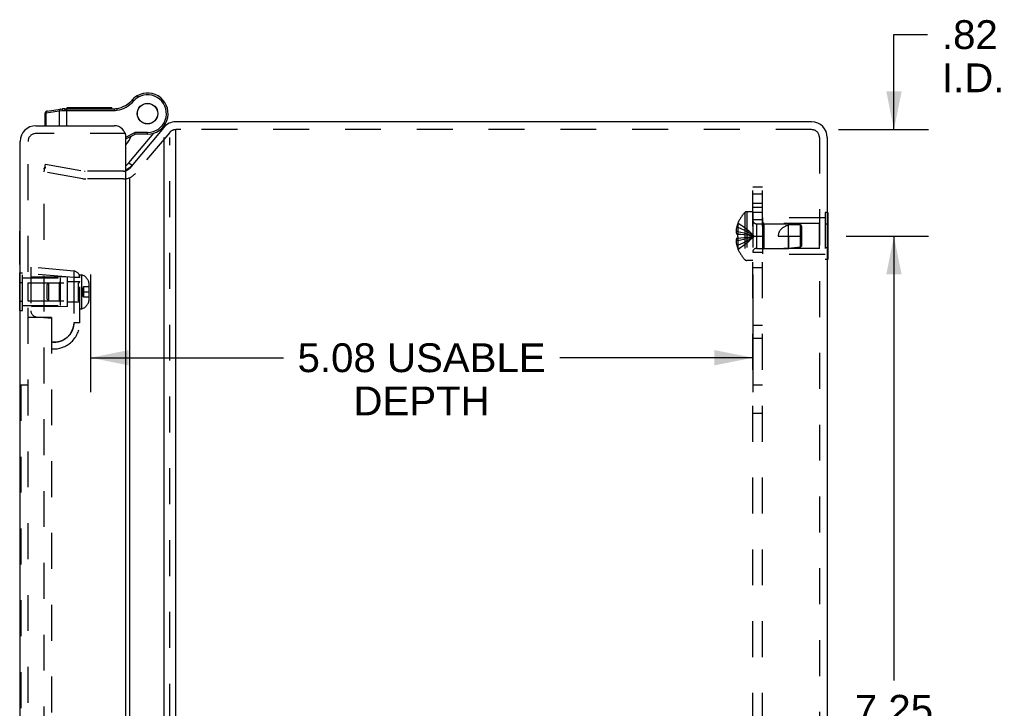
# Model space of a CAD drawing. Header units: inches. Extents: x 0 to 50, y 0 to 32.4.
# Tile 10 of 11: x 27 to 34.5, y 17.2 to 22.4. Entities that reach past the tile are written whole.
import ezdxf

# ---------------------------------------------------------------- set-up
doc = ezdxf.new("R2010")
doc.units = ezdxf.units.IN
doc.header["$LTSCALE"] = 2.75
doc.header["$MEASUREMENT"] = 0
doc.linetypes.add('HIDDEN', pattern=[0.2, 0.1, -0.1])
doc.layers.get('0').update_dxf_attribs({"linetype": 'CONTINUOUS'})
for name, color, linetype in [('DEFAULT_2', 8, 'HIDDEN'), ('DIMENSIONS', 7, 'CONTINUOUS'), ('DOOR_ASSEMBLY', 7, 'CONTINUOUS'), ('SUBPANEL', 7, 'CONTINUOUS')]:
    doc.layers.add(name, color=color, linetype=linetype)
doc.styles.get("Standard").update_dxf_attribs({"font": 'arial.ttf'})
doc.dimstyles.new('DIMSTYLE_1', dxfattribs={"dimtxt": 0.220588, "dimasz": 0.294118, "dimexe": 0.09, "dimexo": 0.07, "dimgap": 0.0375, "dimtad": 0, "dimtih": 1, "dimtoh": 1, "dimzin": 4, "dimdsep": 46, "dimtxsty": 'Standard', "dimblk": '_FILLED', "dimblk1": '_FILLED', "dimblk2": '_FILLED', "dimcen": 0.09, "dimazin": 1, "dimtfac": 1, "dimtdec": 3, "dimtofl": 0, "dimtmove": 0, "dimatfit": 3, "dimldrblk": '_FILLED', "dimfxl": 0, "dimtolj": 1, "dimtzin": 4, "dimarcsym": 0})

# ---------------------------------------------------------------- blocks, each defined once
blk = doc.blocks.new('_FILLED')
at = {"color": 0, "linetype": 'ByBlock'}
blk.add_solid([(0, 0), (-1, 0.2), (-1, -0.2)], dxfattribs=at)
blk = doc.blocks.new('*D13')
at = {"layer": 'DIMENSIONS', "color": 2, "linetype": 'Continuous'}
for p, q in [((33.6557, 21.5898), (33.6557, 22.3179)), ((33.6557, 22.3179), (33.913, 22.3179)), ((33.2308, 21.5898), (33.9204, 21.5898)), ((33.2908, 20.7748), (33.9204, 20.7748)), ((33.6557, 20.7748), (33.6557, 20.1866))]:
    blk.add_line(p, q, dxfattribs=at)
at = {"layer": 'DIMENSIONS', "color": 2, "linetype": 'Continuous', "xscale": 0.2941176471, "yscale": 0.2941176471, "zscale": 0.2941176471}
for p, rotation in [((33.6557, 21.5898), 270), ((33.6557, 20.7748), 90)]:
    blk.add_blockref('_FILLED', p, dxfattribs=dict(at, rotation=rotation))
at = {"layer": 'DIMENSIONS', "color": 2, "linetype": 'Continuous', "insert": (34.0233, 22.4282), "char_height": 0.22059, "width": 0.478078, "attachment_point": 1, "line_spacing_factor": 0.9}
blk.add_mtext('.82\\PI.D.', dxfattribs=at)
blk = doc.blocks.new('*D14')
at = {"layer": 'DIMENSIONS', "color": 2, "linetype": 'Continuous'}
for p, q in [((33.2908, 20.7748), (33.9204, 20.7748)), ((33.6557, 20.7748), (33.6557, 17.3704)), ((33.6557, 13.5248), (33.6557, 16.9292)), ((33.2908, 13.5248), (33.9204, 13.5248))]:
    blk.add_line(p, q, dxfattribs=at)
at = {"layer": 'DIMENSIONS', "color": 2, "linetype": 'Continuous', "xscale": 0.2941176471, "yscale": 0.2941176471, "zscale": 0.2941176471}
for p, rotation in [((33.6557, 20.7748), 90), ((33.6557, 13.5248), 270)]:
    blk.add_blockref('_FILLED', p, dxfattribs=dict(at, rotation=rotation))
at = {"layer": 'DIMENSIONS', "color": 2, "linetype": 'Continuous', "insert": (33.6557, 17.2601), "char_height": 0.22059, "width": 0.599442, "attachment_point": 2, "line_spacing_factor": 0.9}
blk.add_mtext('7.25', dxfattribs=at)
blk = doc.blocks.new('*D17')
at = {"layer": 'DIMENSIONS', "color": 2, "linetype": 'Continuous'}
for p, q in [((27.4984, 20.4794), (27.4984, 19.5781)), ((32.5739, 20.4794), (32.5739, 19.5781)), ((27.4984, 19.8428), (28.9767, 19.8428)), ((32.5739, 19.8428), (31.0956, 19.8428))]:
    blk.add_line(p, q, dxfattribs=at)
at = {"layer": 'DIMENSIONS', "color": 2, "linetype": 'Continuous', "xscale": 0.2941176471, "yscale": 0.2941176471, "zscale": 0.2941176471, "rotation": 180}
blk.add_blockref('_FILLED', (27.4984, 19.8428), dxfattribs=at)
at = {"layer": 'DIMENSIONS', "color": 2, "linetype": 'Continuous', "xscale": 0.2941176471, "yscale": 0.2941176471, "zscale": 0.2941176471}
blk.add_blockref('_FILLED', (32.5739, 19.8428), dxfattribs=at)
at = {"layer": 'DIMENSIONS', "color": 2, "linetype": 'Continuous', "insert": (30.0362, 19.9531), "char_height": 0.220588, "width": 1.898371, "attachment_point": 2, "line_spacing_factor": 0.9}
blk.add_mtext('5.08 USABLE\\PDEPTH', dxfattribs=at)

msp = doc.modelspace()

# ---------------------------------------------------------------- linework, layer by layer
at = {"color": 3, "linetype": 'Continuous'}
for p, q in [((28.06, 21.6069), (27.797, 21.2936)), ((33.0249, 21.6498), (28.1519, 21.6498)), ((28.1519, 12.6708), (28.1519, 21.5806)), ((28.06, 21.5289), (28.06, 12.6708)), ((33.1449, 21.5298), (33.1449, 12.7698)), ((27.797, 21.2203), (27.797, 12.9886))]:
    msp.add_line(p, q, dxfattribs=at)
at = {"color": 7, "linetype": 'Continuous'}
for p, q in [((28.1519, 21.5806), (28.1519, 21.5898)), ((28.1059, 21.5684), (28.1059, 21.5643)), ((27.8112, 21.311), (27.8116, 21.311)), ((33.1489, 20.9549), (33.1449, 20.9549)), ((33.1489, 20.9549), (33.1489, 20.5947)), ((33.1489, 20.8649), (33.1449, 20.8649)), ((33.1489, 20.6847), (33.1449, 20.6847)), ((33.1489, 20.5947), (33.1449, 20.5947))]:
    msp.add_line(p, q, dxfattribs=at)
at = {"color": 3, "linetype": 'Continuous'}
for centre, radius, start, end in [((28.1519, 21.5298), 0.12, 90, 140), ((33.0249, 21.5298), 0.12, 0, 90), ((27.751, 21.3321), 0.06, 288.82359, 320)]:
    msp.add_arc(centre, radius, start, end, dxfattribs=at)
at = {"layer": 'DEFAULT_2', "color": 8, "linetype": 'HIDDEN'}
for p, q in [((28.1918, 21.5898), (28.1519, 21.5898)), ((33.0249, 21.5898), (28.1918, 21.5898)), ((28.1059, 21.5684), (27.843, 21.255)), ((28.1059, 12.6708), (28.1059, 21.5289)), ((33.0849, 21.5298), (33.0849, 12.7698)), ((27.1446, 21.2663), (27.155, 21.3254)), ((27.1446, 13.0463), (27.1446, 21.2905)), ((27.155, 21.3254), (27.4519, 21.273)), ((27.4414, 21.214), (27.1446, 21.2663)), ((27.751, 21.2721), (27.4623, 21.2721)), ((27.751, 21.2121), (27.4623, 21.2121)), ((32.5129, 20.9551), (32.5129, 20.5945)), ((32.5274, 20.9613), (32.5274, 20.5883)), ((32.5739, 20.9613), (32.5274, 20.9613)), ((32.5739, 20.9613), (32.5739, 20.5883)), ((32.6489, 20.9148), (32.6489, 20.6348)), ((33.1279, 20.9148), (32.6489, 20.9148)), ((33.1279, 20.9549), (33.1279, 20.5947)), ((33.1449, 20.9549), (33.1279, 20.9549)), ((32.4606, 20.8433), (32.4505, 20.8433)), ((32.461, 20.8741), (32.4606, 20.8743)), ((32.461, 20.8741), (32.4606, 20.8731)), ((32.4606, 20.8731), (32.4606, 20.7903)), ((32.6021, 20.8688), (32.6021, 20.6808)), ((32.6021, 20.8688), (32.8489, 20.8688)), ((32.6589, 20.8698), (32.6489, 20.8798)), ((32.6589, 20.8698), (32.6589, 20.6798)), ((33.0864, 20.8698), (32.6589, 20.8698)), ((32.8489, 20.6808), (32.8489, 20.8688)), ((32.939, 20.8598), (32.8489, 20.8688)), ((32.939, 20.6898), (32.939, 20.8598)), ((32.9489, 20.8488), (32.939, 20.8598)), ((32.9489, 20.7008), (32.9489, 20.8488)), ((33.0864, 20.6798), (33.0864, 20.8698)), ((33.1449, 20.8649), (33.1279, 20.8649)), ((32.4606, 20.8097), (32.4456, 20.8097)), ((32.4606, 20.7903), (32.4505, 20.7903)), ((32.4606, 20.7593), (32.4505, 20.7593)), ((32.461, 20.7903), (32.4606, 20.7903)), ((32.4606, 20.7903), (32.483, 20.7881)), ((32.4606, 20.7593), (32.483, 20.7615)), ((32.4606, 20.7593), (32.4606, 20.6765)), ((32.461, 20.7593), (32.4606, 20.7593)), ((32.4827, 20.7614), (32.5045, 20.7638)), ((32.5043, 20.7637), (32.5254, 20.7663)), ((32.5252, 20.7662), (32.5457, 20.7689)), ((32.7689, 20.7748), (32.9489, 20.7748)), ((32.8489, 20.7748), (32.8489, 20.6808)), ((32.4606, 20.7399), (32.4456, 20.7399)), ((32.4606, 20.7063), (32.4505, 20.7063)), ((32.461, 20.6755), (32.4606, 20.6765)), ((32.461, 20.6755), (32.4606, 20.6753)), ((32.6021, 20.6808), (32.8489, 20.6808)), ((32.6589, 20.6798), (32.6489, 20.6698)), ((33.0864, 20.6798), (32.6589, 20.6798)), ((32.939, 20.6898), (32.8489, 20.6808)), ((32.9489, 20.7008), (32.939, 20.6898)), ((33.1449, 20.6847), (33.1279, 20.6847)), ((33.1279, 20.6348), (32.6489, 20.6348)), ((32.5739, 20.5883), (32.5274, 20.5883)), ((33.1449, 20.5947), (33.1279, 20.5947))]:
    msp.add_line(p, q, dxfattribs=at)
for points in [[(27.1446, 21.2905), (27.1447, 21.2916), (27.1448, 21.2927), (27.1451, 21.2937), (27.1455, 21.2948), (27.146, 21.2957), (27.1466, 21.2966), (27.1473, 21.2974), (27.1481, 21.2982), (27.149, 21.2988), (27.1499, 21.2994)], [(27.1499, 21.2994), (27.1509, 21.2998), (27.1519, 21.3002), (27.1529, 21.3004), (27.154, 21.3005), (27.1544, 21.3005)], [(27.1544, 21.3005), (27.1551, 21.3005), (27.1561, 21.3004)], [(32.4505, 20.8433), (32.4495, 20.8388), (32.4486, 20.8345), (32.4479, 20.8302), (32.4472, 20.826), (32.4467, 20.8218), (32.4462, 20.8178), (32.4459, 20.8137), (32.4456, 20.8097)], [(32.4606, 20.8433), (32.4827, 20.8338), (32.5043, 20.8236), (32.5252, 20.8126), (32.5456, 20.8008), (32.5654, 20.7882), (32.5846, 20.7748)], [(32.461, 20.8741), (32.483, 20.8604), (32.5045, 20.8455), (32.5254, 20.8295), (32.5457, 20.8124), (32.5654, 20.7942), (32.5846, 20.7748)], [(32.8489, 20.8589), (32.8416, 20.8567), (32.8347, 20.8544), (32.8282, 20.852), (32.8222, 20.8493), (32.8166, 20.8465), (32.8115, 20.8437), (32.8067, 20.8407), (32.8024, 20.8376), (32.7985, 20.8346), (32.7949, 20.8314), (32.7916, 20.8283), (32.7886, 20.8252), (32.7859, 20.822), (32.7835, 20.8188), (32.7813, 20.8156), (32.7792, 20.8123), (32.7774, 20.809), (32.7757, 20.8056), (32.7742, 20.8021), (32.7728, 20.7984), (32.7717, 20.7946), (32.7707, 20.7908), (32.7699, 20.7868), (32.7694, 20.7828), (32.769, 20.7788), (32.7689, 20.7748)], [(32.939, 20.8597), (32.9275, 20.8607), (32.9159, 20.8613), (32.9041, 20.8618), (32.8924, 20.862), (32.8809, 20.8618), (32.8697, 20.8612), (32.8591, 20.8602), (32.8489, 20.8589)], [(32.939, 20.8597), (32.9441, 20.8541), (32.9466, 20.8514)], [(32.4456, 20.8097), (32.4459, 20.8073), (32.4463, 20.8048), (32.4468, 20.8024), (32.4473, 20.8), (32.448, 20.7976), (32.4487, 20.7951), (32.4496, 20.7927), (32.4505, 20.7903)], [(32.4505, 20.7593), (32.4496, 20.7569), (32.4487, 20.7544), (32.448, 20.752), (32.4473, 20.7496), (32.4468, 20.7472), (32.4463, 20.7447), (32.4459, 20.7423), (32.4456, 20.7399)], [(32.4606, 20.8097), (32.4827, 20.8049), (32.5043, 20.7997), (32.5252, 20.794), (32.5456, 20.788), (32.5654, 20.7816), (32.5846, 20.7748)], [(32.4606, 20.7696), (32.4606, 20.7748), (32.4606, 20.78), (32.4607, 20.7851), (32.461, 20.7903)], [(32.4606, 20.7063), (32.4827, 20.7157), (32.5043, 20.726), (32.5252, 20.737), (32.5456, 20.7488), (32.5654, 20.7614), (32.5846, 20.7748)], [(32.4606, 20.7399), (32.4827, 20.7447), (32.5043, 20.7499), (32.5252, 20.7555), (32.5456, 20.7615), (32.5654, 20.768), (32.5846, 20.7748)], [(32.4606, 20.7696), (32.4607, 20.7645), (32.461, 20.7593)], [(32.461, 20.6755), (32.483, 20.6892), (32.5045, 20.7041), (32.5254, 20.72), (32.5457, 20.7371), (32.5654, 20.7554), (32.5846, 20.7748)], [(32.4827, 20.7881), (32.5045, 20.7858), (32.5254, 20.7833), (32.5457, 20.7807), (32.5654, 20.7778), (32.5846, 20.7748)], [(32.5043, 20.7858), (32.5252, 20.7833), (32.5456, 20.7807), (32.5654, 20.7778), (32.5846, 20.7748)], [(32.5456, 20.7689), (32.5654, 20.7718), (32.5846, 20.7748)], [(32.5457, 20.7689), (32.5654, 20.7718), (32.5846, 20.7748)], [(32.4456, 20.7399), (32.4459, 20.7359), (32.4462, 20.7318), (32.4467, 20.7277), (32.4472, 20.7236), (32.4479, 20.7194), (32.4486, 20.7151), (32.4495, 20.7107), (32.4505, 20.7063)]]:
    msp.add_lwpolyline(points, dxfattribs=at)
for centre, radius, start, end in [((28.1519, 21.5298), 0.06, 90, 140), ((33.0249, 21.5298), 0.06, 0, 90), ((27.4623, 21.3321), 0.12, 260, 270), ((27.4623, 21.3321), 0.06, 260, 266.42201), ((27.751, 21.3321), 0.06, 270, 288.82359), ((27.751, 21.3321), 0.12, 270, 320), ((32.7027, 20.7748), 0.2618, 136.4862, 157.66431), ((32.5274, 20.9413), 0.02, 90, 136.4862), ((32.7027, 20.7748), 0.2614, 157.91062, 164.80589), ((32.6021, 20.897), 0.0282, 180, 270), ((32.7027, 20.7748), 0.2614, 195.19411, 202.08938), ((32.7027, 20.7748), 0.2618, 202.33569, 223.5138), ((32.6021, 20.6526), 0.0282, 90, 180), ((32.5274, 20.6083), 0.02, 223.5138, 270)]:
    msp.add_arc(centre, radius, start, end, dxfattribs=at)
at = {"layer": 'DOOR_ASSEMBLY', "color": 7, "linetype": 'Continuous'}
for p, q in [((27.8205, 21.8188), (27.8304, 21.8103)), ((27.8565, 21.8487), (27.8565, 21.8487)), ((27.8565, 21.8487), (27.863, 21.8374)), ((27.8565, 21.8487), (27.8631, 21.8375)), ((27.863, 21.8374), (27.8631, 21.8375)), ((27.159, 21.7198), (27.2601, 21.7339)), ((27.1636, 21.7319), (27.2868, 21.7491)), ((27.1636, 21.7319), (27.1636, 21.7319)), ((27.1636, 21.7319), (27.1636, 21.7319)), ((27.2601, 21.7339), (27.2819, 21.7363)), ((27.2601, 21.7339), (27.2601, 21.6203)), ((27.2819, 21.7363), (27.2831, 21.7364)), ((27.2831, 21.7364), (27.2843, 21.7365)), ((27.2843, 21.7365), (27.2854, 21.7367)), ((27.2854, 21.7367), (27.2866, 21.7368)), ((27.2866, 21.7368), (27.2878, 21.7368)), ((27.2878, 21.7368), (27.289, 21.7369)), ((27.289, 21.7369), (27.2902, 21.737)), ((27.2902, 21.737), (27.2915, 21.7371)), ((27.2915, 21.7371), (27.2927, 21.7371)), ((27.2927, 21.7371), (27.294, 21.7372)), ((27.294, 21.7372), (27.2952, 21.7372)), ((27.2952, 21.7372), (27.2965, 21.7373)), ((27.2984, 21.7373), (27.2997, 21.7373)), ((27.2997, 21.7373), (27.301, 21.7373)), ((27.3011, 21.7406), (27.301, 21.7401)), ((27.301, 21.7395), (27.301, 21.7391)), ((27.301, 21.7391), (27.301, 21.7386)), ((27.301, 21.7386), (27.301, 21.7382)), ((27.301, 21.7382), (27.301, 21.7378)), ((27.301, 21.7378), (27.301, 21.7373)), ((27.301, 21.7373), (27.6806, 21.7373)), ((27.3041, 21.7503), (27.6806, 21.7503)), ((27.316, 21.7503), (27.316, 21.6203)), ((27.3212, 21.7503), (27.3212, 21.7603)), ((27.3212, 21.7603), (27.6616, 21.7603)), ((27.3214, 21.7503), (27.3214, 21.7603)), ((27.5229, 21.7503), (27.5229, 21.7603)), ((27.5929, 21.7503), (27.5929, 21.7603)), ((27.6013, 21.7503), (27.6013, 21.7603)), ((27.6532, 21.7503), (27.6532, 21.7603)), ((27.6616, 21.7503), (27.6616, 21.7603)), ((27.6806, 21.7503), (27.6806, 21.7373)), ((27.6998, 21.7518), (27.7018, 21.739)), ((27.1524, 21.719), (27.159, 21.7198)), ((27.1524, 21.6203), (27.1524, 21.719)), ((27.159, 21.6203), (27.159, 21.7198)), ((28.0824, 21.6549), (28.0826, 21.6552)), ((28.0326, 21.5883), (28.0395, 21.5825)), ((27.7703, 21.5331), (27.8377, 21.5682)), ((27.7704, 21.5184), (27.8409, 21.5552)), ((27.794, 21.3367), (27.9835, 21.5625)), ((27.8409, 21.5552), (27.8377, 21.5682)), ((27.9359, 21.5682), (27.8377, 21.5682)), ((27.9359, 21.5552), (27.8409, 21.5552)), ((27.9359, 21.5552), (27.9359, 21.5682)), ((27.794, 21.3367), (27.817, 21.3174)), ((26.9564, 20.5573), (26.9564, 20.8133)), ((26.9564, 20.8133), (26.9604, 20.8133)), ((26.9564, 20.5573), (26.9604, 20.5573)), ((26.9564, 20.2035), (26.9564, 20.4922)), ((26.9564, 20.4922), (26.9604, 20.4922)), ((26.9564, 20.42), (26.9604, 20.42)), ((26.9564, 20.2757), (26.9604, 20.2757)), ((26.9564, 20.2035), (26.9604, 20.2035))]:
    msp.add_line(p, q, dxfattribs=at)
at = {"layer": 'DOOR_ASSEMBLY', "color": 3, "linetype": 'Continuous'}
for p, q in [((27.0804, 21.6203), (27.6804, 21.6203)), ((27.7704, 12.7703), (27.7704, 21.5303)), ((26.9604, 12.8003), (26.9604, 21.5003))]:
    msp.add_line(p, q, dxfattribs=at)
at = {"layer": 'DOOR_ASSEMBLY', "color": 8, "linetype": 'HIDDEN'}
for p, q in [((27.7704, 21.5603), (27.0804, 21.5603)), ((27.0204, 12.8003), (27.0204, 21.5003)), ((27.0414, 20.5353), (27.0414, 20.2025)), ((27.3707, 20.5065), (27.0414, 20.5353)), ((26.9604, 20.4922), (26.9774, 20.4922)), ((26.9774, 20.2035), (26.9774, 20.4922)), ((26.9774, 20.4538), (27.2689, 20.4538)), ((27.3707, 20.4567), (27.0414, 20.4855)), ((27.3224, 20.4603), (27.0414, 20.4628)), ((27.2689, 20.2418), (27.2689, 20.4538)), ((27.3224, 20.2353), (27.3224, 20.4603)), ((27.3713, 20.506), (27.3707, 20.5065)), ((27.3707, 20.4567), (27.3707, 20.1103)), ((27.4164, 20.4567), (27.3707, 20.4567)), ((27.4164, 20.1103), (27.4164, 20.4788)), ((27.4164, 20.4788), (27.4314, 20.4788)), ((27.4314, 20.2168), (27.4314, 20.4788)), ((26.9604, 20.42), (26.9774, 20.42)), ((27.0189, 20.4168), (27.0189, 20.2788)), ((27.0189, 20.4168), (27.4064, 20.4168)), ((27.1664, 20.403), (27.1802, 20.4168)), ((27.1664, 20.2926), (27.1664, 20.403)), ((27.1802, 20.2788), (27.1802, 20.4168)), ((27.2589, 20.4168), (27.2689, 20.4268)), ((27.2589, 20.4168), (27.2589, 20.2788)), ((27.3224, 20.4258), (27.4164, 20.4258)), ((27.4064, 20.2788), (27.4064, 20.4168)), ((27.4454, 20.3874), (27.4454, 20.3083)), ((27.4454, 20.3874), (27.487, 20.3874)), ((27.487, 20.3874), (27.487, 20.3083)), ((27.4894, 20.2964), (27.4894, 20.3992)), ((27.4366, 20.3478), (27.4894, 20.3478)), ((27.4454, 20.3083), (27.487, 20.3083)), ((26.9604, 20.2757), (26.9774, 20.2757)), ((26.9774, 20.2418), (27.2689, 20.2418)), ((27.0189, 20.2788), (27.4064, 20.2788)), ((27.3224, 20.2353), (27.0414, 20.2329)), ((27.1664, 20.2926), (27.1802, 20.2788)), ((27.2589, 20.2788), (27.2689, 20.2688)), ((27.3224, 20.2698), (27.4164, 20.2698)), ((26.9604, 20.2035), (26.9774, 20.2035)), ((27.2014, 20.1503), (27.0204, 20.1503)), ((27.0834, 20.1567), (27.2014, 20.1463)), ((27.2014, 20.1503), (27.2014, 14.7753)), ((27.4164, 20.2168), (27.4314, 20.2168)), ((27.4033, 20.1103), (27.3707, 20.1103)), ((27.4164, 20.1103), (27.3707, 20.1103)), ((27.4164, 20.1103), (27.4033, 20.1103)), ((27.3524, 20.0385), (27.3523, 20.0382)), ((27.2141, 19.9605), (27.2141, 19.9605)), ((27.2142, 19.9605), (27.2142, 19.9605)), ((26.9654, 19.6347), (26.9654, 15.291)), ((26.9654, 19.6347), (27.0204, 19.6347))]:
    msp.add_line(p, q, dxfattribs=at)
at = {"layer": 'DOOR_ASSEMBLY', "color": 7, "linetype": 'Continuous'}
for points in [[(27.1688, 21.7326), (27.1686, 21.7326), (27.1684, 21.7326), (27.1682, 21.7325), (27.168, 21.7325), (27.1679, 21.7324), (27.1677, 21.7324), (27.1675, 21.7324), (27.1673, 21.7323), (27.1671, 21.7322), (27.1669, 21.7322), (27.1667, 21.7321), (27.1665, 21.732), (27.1664, 21.732), (27.1662, 21.7319), (27.166, 21.7318), (27.1658, 21.7317), (27.1656, 21.7317), (27.1655, 21.7316), (27.1653, 21.7315), (27.1651, 21.7314), (27.165, 21.7313), (27.1648, 21.7312), (27.1646, 21.7311), (27.1644, 21.731), (27.1643, 21.7309), (27.1641, 21.7307), (27.164, 21.7306), (27.1638, 21.7305), (27.1636, 21.7304), (27.1635, 21.7302), (27.1633, 21.7301), (27.1632, 21.73), (27.163, 21.7298), (27.1629, 21.7297), (27.1627, 21.7296), (27.1626, 21.7294), (27.1625, 21.7293), (27.1623, 21.7291), (27.1622, 21.729), (27.162, 21.7288), (27.1619, 21.7287), (27.1618, 21.7285), (27.1617, 21.7283), (27.1615, 21.7282), (27.1614, 21.728), (27.1613, 21.7278), (27.1612, 21.7277), (27.1611, 21.7275), (27.161, 21.7273), (27.1609, 21.7271), (27.1607, 21.727), (27.1606, 21.7268), (27.1605, 21.7266), (27.1604, 21.7264), (27.1604, 21.7262), (27.1603, 21.726), (27.1602, 21.7258), (27.1601, 21.7256), (27.16, 21.7254), (27.1599, 21.7253), (27.1599, 21.7251), (27.1598, 21.7249), (27.1597, 21.7247), (27.1596, 21.7244), (27.1596, 21.7242), (27.1595, 21.724), (27.1595, 21.7238), (27.1594, 21.7236), (27.1594, 21.7234), (27.1593, 21.7232), (27.1593, 21.723), (27.1592, 21.7228), (27.1592, 21.7226), (27.1592, 21.7224), (27.1591, 21.7221), (27.1591, 21.7219), (27.1591, 21.7217), (27.159, 21.7215), (27.159, 21.7213), (27.159, 21.7211), (27.159, 21.7208), (27.159, 21.7206), (27.159, 21.7204), (27.159, 21.7202), (27.159, 21.72), (27.159, 21.7198)], [(27.2699, 21.7468), (27.2698, 21.7467), (27.2696, 21.7467), (27.2694, 21.7467), (27.2692, 21.7466), (27.269, 21.7466), (27.2688, 21.7465), (27.2686, 21.7465), (27.2684, 21.7464), (27.2682, 21.7464), (27.268, 21.7463), (27.2679, 21.7463), (27.2677, 21.7462), (27.2675, 21.7461), (27.2673, 21.746), (27.2671, 21.746), (27.267, 21.7459), (27.2668, 21.7458), (27.2666, 21.7457), (27.2664, 21.7456), (27.2663, 21.7455), (27.2661, 21.7454), (27.2659, 21.7453), (27.2657, 21.7452), (27.2656, 21.7451), (27.2654, 21.745), (27.2652, 21.7449), (27.2651, 21.7448), (27.2649, 21.7446), (27.2648, 21.7445), (27.2646, 21.7444), (27.2645, 21.7443), (27.2643, 21.7441), (27.2642, 21.744), (27.264, 21.7439), (27.2639, 21.7437), (27.2637, 21.7436), (27.2636, 21.7434), (27.2634, 21.7433), (27.2633, 21.7431), (27.2632, 21.743), (27.263, 21.7428), (27.2629, 21.7426), (27.2628, 21.7425), (27.2627, 21.7423), (27.2625, 21.7422), (27.2624, 21.742), (27.2623, 21.7418), (27.2622, 21.7416), (27.2621, 21.7415), (27.262, 21.7413), (27.2619, 21.7411), (27.2618, 21.7409), (27.2617, 21.7407), (27.2616, 21.7406), (27.2615, 21.7404), (27.2614, 21.7402), (27.2613, 21.74), (27.2612, 21.7398), (27.2611, 21.7396), (27.2611, 21.7394), (27.261, 21.7392), (27.2609, 21.739), (27.2608, 21.7388), (27.2608, 21.7386), (27.2607, 21.7384), (27.2606, 21.7382), (27.2606, 21.738), (27.2605, 21.7378), (27.2605, 21.7376), (27.2604, 21.7373), (27.2604, 21.7371), (27.2604, 21.7369), (27.2603, 21.7367), (27.2603, 21.7365), (27.2602, 21.7363), (27.2602, 21.7361), (27.2602, 21.7359), (27.2602, 21.7356), (27.2602, 21.7354), (27.2601, 21.7352), (27.2601, 21.735), (27.2601, 21.7348), (27.2601, 21.7346), (27.2601, 21.7343), (27.2601, 21.7341), (27.2601, 21.7339)], [(27.2868, 21.7491), (27.2867, 21.7491), (27.2865, 21.7491), (27.2864, 21.7491), (27.2863, 21.749), (27.2862, 21.749), (27.2861, 21.749), (27.286, 21.7489), (27.2859, 21.7489), (27.2857, 21.7488), (27.2856, 21.7488), (27.2855, 21.7487), (27.2854, 21.7487), (27.2853, 21.7486), (27.2852, 21.7486), (27.2851, 21.7485), (27.285, 21.7484), (27.2849, 21.7483), (27.2848, 21.7483), (27.2847, 21.7482), (27.2846, 21.7481), (27.2845, 21.748), (27.2844, 21.7479), (27.2843, 21.7478), (27.2842, 21.7477), (27.2841, 21.7476), (27.284, 21.7475), (27.2839, 21.7474), (27.2838, 21.7473), (27.2837, 21.7472), (27.2836, 21.7471), (27.2835, 21.747), (27.2834, 21.7469), (27.2833, 21.7467), (27.2833, 21.7466), (27.2832, 21.7465), (27.2831, 21.7463), (27.283, 21.7462), (27.2829, 21.7461), (27.2829, 21.7459), (27.2828, 21.7458), (27.2827, 21.7456), (27.2826, 21.7455), (27.2826, 21.7453), (27.2825, 21.7452), (27.2824, 21.745), (27.2824, 21.7449), (27.2823, 21.7447), (27.2822, 21.7445), (27.2822, 21.7444), (27.2821, 21.7442), (27.2821, 21.744), (27.282, 21.7439), (27.282, 21.7437), (27.2819, 21.7435), (27.2819, 21.7433), (27.2818, 21.7432), (27.2818, 21.743), (27.2817, 21.7428), (27.2817, 21.7426), (27.2816, 21.7424), (27.2816, 21.7422), (27.2816, 21.742), (27.2815, 21.7418), (27.2815, 21.7417), (27.2815, 21.7415), (27.2814, 21.7413), (27.2814, 21.7411), (27.2814, 21.7409), (27.2814, 21.7407), (27.2814, 21.7405), (27.2813, 21.7403), (27.2813, 21.7401), (27.2813, 21.7398), (27.2813, 21.7396), (27.2813, 21.7394), (27.2813, 21.7392), (27.2813, 21.739), (27.2813, 21.7388), (27.2813, 21.7386), (27.2813, 21.7384), (27.2813, 21.7382), (27.2813, 21.738), (27.2813, 21.7377), (27.2813, 21.7375), (27.2813, 21.7373), (27.2813, 21.7371), (27.2813, 21.7369), (27.2813, 21.7367), (27.2814, 21.7365), (27.2814, 21.7363)], [(27.2965, 21.7373), (27.2978, 21.7373), (27.2984, 21.7373)], [(27.301, 21.7401), (27.301, 21.7399), (27.301, 21.7395)], [(27.3041, 21.7503), (27.304, 21.7503), (27.304, 21.7503), (27.3039, 21.7503), (27.3039, 21.7503), (27.3038, 21.7503), (27.3038, 21.7503), (27.3037, 21.7502), (27.3037, 21.7502), (27.3036, 21.7502), (27.3036, 21.7502), (27.3035, 21.7501), (27.3035, 21.7501), (27.3034, 21.75), (27.3034, 21.75), (27.3033, 21.7499), (27.3033, 21.7499), (27.3032, 21.7498), (27.3032, 21.7497), (27.3031, 21.7497), (27.3031, 21.7496), (27.303, 21.7495), (27.303, 21.7495), (27.3029, 21.7494), (27.3029, 21.7493), (27.3028, 21.7492), (27.3028, 21.7491), (27.3027, 21.749), (27.3027, 21.7489), (27.3026, 21.7488), (27.3026, 21.7487), (27.3025, 21.7486), (27.3025, 21.7485), (27.3024, 21.7484), (27.3024, 21.7483), (27.3024, 21.7482), (27.3023, 21.7481), (27.3023, 21.7479), (27.3022, 21.7478), (27.3022, 21.7477), (27.3021, 21.7475), (27.3021, 21.7474), (27.3021, 21.7473), (27.302, 21.7471), (27.302, 21.747), (27.302, 21.7468), (27.3019, 21.7467), (27.3019, 21.7465), (27.3018, 21.7464), (27.3018, 21.7462), (27.3018, 21.7461), (27.3017, 21.7459), (27.3017, 21.7457), (27.3017, 21.7456), (27.3016, 21.7454), (27.3016, 21.7452), (27.3016, 21.745), (27.3015, 21.7449), (27.3015, 21.7447), (27.3015, 21.7445), (27.3015, 21.7443), (27.3014, 21.7441), (27.3014, 21.744), (27.3014, 21.7438), (27.3013, 21.7436), (27.3013, 21.7434), (27.3013, 21.7432), (27.3013, 21.743), (27.3012, 21.7428), (27.3012, 21.7426), (27.3012, 21.7424), (27.3012, 21.7422), (27.3012, 21.742), (27.3011, 21.7418), (27.3011, 21.7416), (27.3011, 21.7414), (27.3011, 21.7412), (27.3011, 21.741), (27.3011, 21.7406)]]:
    msp.add_lwpolyline(points, dxfattribs=at)
at = {"layer": 'DOOR_ASSEMBLY', "color": 8, "linetype": 'HIDDEN'}
for points in [[(27.3725, 20.4918), (27.3725, 20.4869), (27.3723, 20.4815), (27.3721, 20.4757), (27.3717, 20.4695), (27.3713, 20.4632), (27.3707, 20.4567)], [(27.3713, 20.506), (27.3717, 20.5047), (27.3721, 20.5026), (27.3723, 20.4997), (27.3725, 20.4961), (27.3725, 20.4918)], [(27.4454, 20.3874), (27.4444, 20.3852), (27.4435, 20.383), (27.4427, 20.3808), (27.4419, 20.3786), (27.4412, 20.3764), (27.4405, 20.3742), (27.4399, 20.372), (27.4393, 20.3698), (27.4388, 20.3676), (27.4383, 20.3654), (27.4379, 20.3632), (27.4376, 20.361), (27.4373, 20.3588), (27.437, 20.3566), (27.4368, 20.3544), (27.4367, 20.3522), (27.4366, 20.35), (27.4366, 20.3478)], [(27.4454, 20.3083), (27.4444, 20.3105), (27.4435, 20.3127), (27.4427, 20.3149), (27.4419, 20.3171), (27.4412, 20.3193), (27.4405, 20.3215), (27.4399, 20.3237), (27.4393, 20.3259), (27.4388, 20.3281), (27.4383, 20.3303), (27.4379, 20.3325), (27.4376, 20.3346), (27.4373, 20.3368), (27.437, 20.339), (27.4368, 20.3412), (27.4367, 20.3434), (27.4366, 20.3456), (27.4366, 20.3478)], [(27.3707, 20.1103), (27.3669, 20.0777), (27.3572, 20.048), (27.3411, 20.0209), (27.3198, 19.9977), (27.2941, 19.9796), (27.2652, 19.9671), (27.2344, 19.9612), (27.2014, 19.9616)], [(27.3707, 20.1103), (27.3707, 20.109), (27.3707, 20.1077), (27.3707, 20.1063), (27.3706, 20.1049), (27.3706, 20.1034), (27.3705, 20.102), (27.3704, 20.1005), (27.3703, 20.099), (27.3702, 20.0974), (27.3701, 20.0959), (27.3699, 20.0943), (27.3697, 20.0926), (27.3695, 20.091), (27.3693, 20.0893), (27.369, 20.0876), (27.3687, 20.0859), (27.3684, 20.0841), (27.3681, 20.0823), (27.3678, 20.0806), (27.3674, 20.0787), (27.3669, 20.0764), (27.3663, 20.0741), (27.3657, 20.0719), (27.3652, 20.0698), (27.3646, 20.0678), (27.364, 20.0659), (27.3634, 20.0641), (27.3629, 20.0624), (27.3623, 20.0608), (27.3618, 20.0592), (27.3612, 20.0578), (27.3607, 20.0564), (27.3602, 20.0551), (27.3597, 20.0539), (27.3593, 20.0528), (27.3588, 20.0518), (27.3584, 20.0508), (27.3581, 20.05), (27.3579, 20.0496), (27.3574, 20.0485), (27.3557, 20.0449), (27.3539, 20.0413), (27.3533, 20.04), (27.353, 20.0395), (27.3527, 20.039), (27.3524, 20.0385)], [(27.3428, 20.0232), (27.3419, 20.0218), (27.3413, 20.021), (27.3404, 20.0198), (27.3394, 20.0185), (27.3384, 20.0173), (27.3374, 20.016), (27.3364, 20.0148), (27.3354, 20.0136), (27.3343, 20.0123), (27.3333, 20.0111), (27.3322, 20.01), (27.3311, 20.0088), (27.3301, 20.0076), (27.329, 20.0064), (27.3278, 20.0053), (27.3267, 20.0042), (27.3256, 20.0031), (27.3244, 20.0019), (27.3233, 20.0008), (27.3221, 19.9998), (27.321, 19.9988), (27.3197, 19.9976), (27.3177, 19.9959), (27.3154, 19.994), (27.3132, 19.9922), (27.3109, 19.9904), (27.3085, 19.9887), (27.3061, 19.987), (27.3035, 19.9853), (27.301, 19.9836), (27.2983, 19.9819), (27.2956, 19.9803), (27.2928, 19.9788), (27.2899, 19.9772), (27.287, 19.9757), (27.2839, 19.9743), (27.2809, 19.9729), (27.2777, 19.9716), (27.2745, 19.9703), (27.2712, 19.9691), (27.2676, 19.9679), (27.2645, 19.9668), (27.2627, 19.9663)], [(27.349, 20.0325), (27.3486, 20.0319), (27.3482, 20.0312), (27.3478, 20.0306), (27.3474, 20.0299), (27.347, 20.0293), (27.3465, 20.0286), (27.3461, 20.028), (27.3457, 20.0273), (27.3452, 20.0266), (27.3448, 20.0259), (27.3443, 20.0253), (27.3438, 20.0246), (27.3433, 20.0239), (27.3428, 20.0232)], [(27.352, 20.0378), (27.3501, 20.0343), (27.3496, 20.0336), (27.349, 20.0325)], [(27.3523, 20.0382), (27.3523, 20.0382), (27.352, 20.0378)], [(27.2141, 19.9605), (27.2138, 19.9605), (27.2138, 19.9605), (27.2133, 19.9605), (27.2118, 19.9606), (27.2093, 19.9608), (27.2058, 19.9611), (27.2014, 19.9616)], [(27.2147, 19.9605), (27.2141, 19.9605), (27.2141, 19.9605)], [(27.2173, 19.9604), (27.2153, 19.9604), (27.2147, 19.9605)], [(27.2312, 19.9607), (27.2305, 19.9607), (27.2298, 19.9606), (27.2291, 19.9606), (27.2283, 19.9605), (27.2276, 19.9605), (27.2268, 19.9605), (27.226, 19.9604), (27.2252, 19.9604), (27.2244, 19.9604), (27.2236, 19.9604), (27.2227, 19.9603), (27.2218, 19.9603), (27.221, 19.9603), (27.2201, 19.9603), (27.2191, 19.9603), (27.2182, 19.9604), (27.2173, 19.9604)], [(27.2627, 19.9663), (27.2598, 19.9655), (27.2583, 19.9651), (27.2568, 19.9647), (27.2552, 19.9643), (27.2537, 19.964), (27.2521, 19.9636), (27.2505, 19.9633), (27.249, 19.963), (27.2474, 19.9627), (27.2458, 19.9624), (27.2443, 19.9622), (27.2427, 19.9619), (27.2411, 19.9617), (27.2395, 19.9615), (27.238, 19.9613), (27.2364, 19.9611), (27.2347, 19.961), (27.2332, 19.9608), (27.2324, 19.9608), (27.2312, 19.9607)]]:
    msp.add_lwpolyline(points, dxfattribs=at)
at = {"layer": 'DOOR_ASSEMBLY', "color": 7, "linetype": 'Continuous'}
for radius in [0.079, 0.078]:
    msp.add_circle((27.9359, 21.7127), radius, dxfattribs=at)
for centre, radius, start, end in [((27.6691, 21.9494), 0.2, 278.84009, 319.20673), ((27.6691, 21.9494), 0.213, 278.84009, 319.20673), ((27.9359, 21.7127), 0.1575, 120.27865, 142.68689), ((27.9281, 21.7259), 0.1421, 120.26499, 139.20673), ((27.9281, 21.7259), 0.1291, 120.26499, 139.20673), ((27.9359, 21.7127), 0.1575, 270, 120.26499), ((27.9359, 21.7127), 0.1445, 270, 120.26499), ((27.1654, 21.719), 0.013, 97.97573, 180), ((27.3041, 21.6253), 0.125, 90, 97.96175), ((27.6806, 21.8753), 0.125, 270, 278.84009), ((27.6806, 21.8753), 0.138, 270, 278.84009), ((27.8403, 21.7496), 0.26, 326.98325, 338.622), ((27.6137, 21.6122), 0.21, 318.27124, 339.70189), ((27.7213, 21.3978), 0.095, 301.1408, 320), ((27.7213, 21.3978), 0.125, 293.14341, 320)]:
    msp.add_arc(centre, radius, start, end, dxfattribs=at)
at = {"layer": 'DOOR_ASSEMBLY', "color": 3, "linetype": 'Continuous'}
for centre, radius, start, end in [((27.0804, 21.5003), 0.12, 90, 180), ((27.6804, 21.5303), 0.09, 0, 90)]:
    msp.add_arc(centre, radius, start, end, dxfattribs=at)
at = {"layer": 'DOOR_ASSEMBLY', "color": 8, "linetype": 'HIDDEN'}
for centre, radius, start, end in [((27.0804, 21.5003), 0.06, 90, 180), ((27.3664, 20.4567), 0.05, 0, 85), ((27.4058, 20.3992), 0.0836, 0, 72.16768), ((27.4064, 20.4268), 0.01, 270, 360), ((27.487, 20.3898), 0.00237, 270, 360), ((27.4058, 20.2964), 0.0836, 287.83232, 360), ((27.487, 20.3059), 0.00237, 0, 90), ((27.4064, 20.2688), 0.01, 0, 90), ((27.0874, 20.2025), 0.046, 180, 265), ((27.2164, 20.1103), 0.2, 265.69878, 360)]:
    msp.add_arc(centre, radius, start, end, dxfattribs=at)
at = {"layer": 'SUBPANEL', "color": 8, "linetype": 'HIDDEN'}
for p, q in [((32.5739, 13.1498), (32.5739, 21.1498)), ((32.6489, 21.1498), (32.5739, 21.1498)), ((32.6489, 13.1498), (32.6489, 21.1498)), ((32.5739, 21.0981), (32.6489, 21.0981)), ((32.6489, 21.0248), (32.5739, 21.0248)), ((32.5739, 20.9957), (32.6489, 20.9957)), ((32.6489, 20.9558), (32.5739, 20.9558)), ((32.6489, 20.8998), (32.5739, 20.8998)), ((32.5739, 20.7748), (32.6489, 20.7748)), ((32.6489, 20.6498), (32.5739, 20.6498)), ((32.5739, 20.5328), (32.6489, 20.5328)), ((32.5739, 20.0933), (32.6489, 20.0933)), ((32.5739, 19.992), (32.6489, 19.992)), ((32.6489, 19.6338), (32.5739, 19.6338)), ((32.6489, 19.4158), (32.5739, 19.4158))]:
    msp.add_line(p, q, dxfattribs=at)

# ---------------------------------------------------------------- dimensions: what is measured, and where the dimension line sits
at = {"layer": 'DIMENSIONS', "color": 2, "linetype": 'Continuous'}
dim = msp.add_linear_dim(base=(33.6556811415, 20.7747870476), p1=(33.1608031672, 21.5897870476), p2=(33.2208031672, 20.7747870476), angle=270, text='<>\\PI.D.', dimstyle='DIMSTYLE_1', dxfattribs=at)
dim.commit()
dim.dimension.update_dxf_attribs({"geometry": '*D13', "text_midpoint": (34.2623671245, 22.1524900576), "dimtype": 160})
dim = msp.add_linear_dim(base=(33.6557, 13.5248), p1=(33.2208, 20.7748), p2=(33.2208, 13.5248), angle=270, dimstyle='DIMSTYLE_1', dxfattribs=at)
dim.commit()
dim.dimension.update_dxf_attribs({"geometry": '*D14', "text_midpoint": (33.6566, 17.1486), "dimtype": 160})
dim = msp.add_linear_dim(base=(32.5739, 19.8428), p1=(27.4984, 20.5494), p2=(32.5739, 20.5494), text='<> USABLE\\PDEPTH', dimstyle='DIMSTYLE_1', dxfattribs=at)
dim.commit()
dim.dimension.update_dxf_attribs({"geometry": '*D17', "text_midpoint": (30.0362, 19.6774), "dimtype": 160})

doc.saveas('drawing.dxf')
